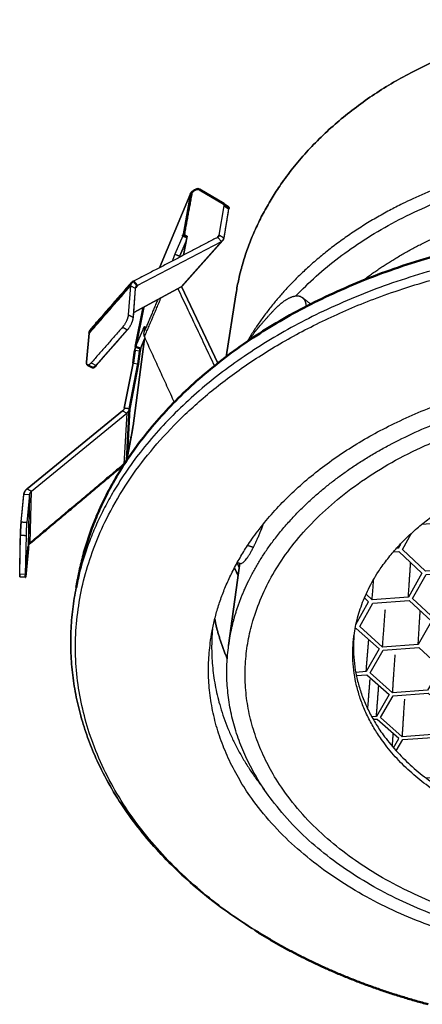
# Model space of a CAD drawing. Header units: millimetres. Extents: x 79 to 259, y 115 to 257.
# Tile 4 of 5: x 196 to 217, y 201 to 252. Entities that reach past the tile are written whole.
import ezdxf

# ---------------------------------------------------------------- set-up
doc = ezdxf.new("R2010")
doc.units = ezdxf.units.MM
doc.layers.add('IGES level 1', color=7, linetype='Continuous', true_color=0xe5eaed)
doc.layers.add('Make2D$Visible$Curvas', color=7, linetype='Continuous')
doc.layers.add('Make2D$Visible$Tangentes', color=7, linetype='Continuous')
doc.layers.add('Make2D$Visible$CurvasDeSiluetaDeEscena', color=7, linetype='Continuous', lineweight=50)

msp = doc.modelspace()

# ---------------------------------------------------------------- linework, layer by layer
at = {"layer": 'IGES level 1'}
for p, q in [((205.062, 240.141), (204.736, 239.373)), ((202.92, 235.105), (202.325, 230.615))]:
    msp.add_line(p, q, dxfattribs=at)
msp.add_lwpolyline([(202.292, 230.405), (201.997, 228.854)], dxfattribs=at)
msp.add_rational_spline([(202.325, 230.615), (202.309, 230.49), (202.292, 230.405)], [152.747397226, 146.159039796, 152.600686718], degree=2, dxfattribs=at)
at = {"layer": 'Make2D$Visible$Curvas', "color": 7, "true_color": 0xffffff}
for p, q in [((204.736, 239.373), (205.062, 240.141)), ((202.325, 230.615), (202.92, 235.105))]:
    msp.add_line(p, q, dxfattribs=at)
at = {"layer": 'Make2D$Visible$Curvas', "color": 7, "lineweight": -3, "true_color": 0xffffff}
for points in [[(206.652, 240.315), (206.765, 240.443), (207.017, 241.954)], [(206.88, 240.124), (204.8, 237.782), (202.36, 236.462), (204.8, 237.782)], [(201.873, 231.526), (202.329, 233.851), (202.592, 233.819)], [(196.793, 222.954), (196.93, 224.395), (196.985, 227.071), (196.847, 225.633)], [(217.225, 225.555), (218.847, 225.68), (220.028, 224.537), (219.293, 223.269), (217.4, 223.127), (216.21, 224.247), (216.672, 225.08)], [(196.809, 224.968), (196.769, 222.958)], [(216.1, 224.519), (215.988, 224.317), (215.908, 224.311)], [(215.743, 224.124), (216.024, 224.146), (217.214, 223.027), (216.512, 221.786), (214.642, 221.647), (214.329, 221.934)], [(213.81, 220.371), (214.461, 221.55), (214.246, 221.745)], [(213.77, 220.169), (213.828, 220.173), (215.001, 219.117), (214.338, 217.945), (213.799, 217.906)], [(213.83, 217.749), (214.374, 217.789), (215.523, 216.769), (214.867, 215.638), (214.625, 215.62)], [(215.744, 214.025), (216.027, 214.502), (214.901, 215.487), (214.708, 215.473)], [(215.888, 213.862), (216.233, 214.441), (218.006, 214.566), (219.101, 213.594), (218.43, 212.516), (217.445, 212.448)]]:
    msp.add_lwpolyline(points, dxfattribs=at)
at = {"layer": 'Make2D$Visible$Curvas', "color": 7, "true_color": 0xffffff}
for points in [[(202.544, 237.845), (206.88, 240.124), (206.689, 240.334)], [(206.945, 240.175), (204.866, 237.834), (206.945, 240.175)], [(204.955, 240.494), (205.107, 240.389), (204.93, 239.417), (205.107, 240.389)], [(202.341, 236.21), (202.453, 237.698), (202.195, 237.832), (202.08, 236.344)], [(202.427, 234.579), (202.848, 236.726), (202.427, 234.579)], [(200.166, 233.863), (200.426, 233.733), (202.042, 235.565)], [(202.415, 234.501), (202.329, 233.851), (201.873, 231.526)]]:
    msp.add_lwpolyline(points, dxfattribs=at)
msp.add_lwpolyline([(200.069, 235.391), (199.931, 233.898)], close=True, dxfattribs=at)
at = {"layer": 'Make2D$Visible$Curvas', "color": 7, "lineweight": -3, "true_color": 0xffffff}
for points in [[(217.433, 222.958), (219.324, 223.1), (220.479, 221.998), (219.753, 220.776), (217.894, 220.638), (216.73, 221.719)], [(214.679, 221.482), (216.546, 221.621), (217.711, 220.542), (217.017, 219.346), (215.18, 219.211), (214.007, 220.269)], [(215.215, 219.052), (217.05, 219.186), (218.191, 218.145), (217.505, 216.99), (215.699, 216.86), (214.551, 217.881)], [(215.733, 216.706), (217.537, 216.836), (218.654, 215.83), (217.975, 214.715), (216.2, 214.589), (215.075, 215.576)]]:
    msp.add_lwpolyline(points, close=True, dxfattribs=at)
at = {"layer": 'Make2D$Visible$Curvas', "color": 7, "true_color": 0xffffff}
for points in [[(204.827, 237.798, 0), (206.7, 233.85, 0)], [(202.936, 235.143, 0), (202.709, 234.609, 0)], [(196.774, 222.82, 0), (196.49, 222.834, 0)]]:
    msp.add_polyline3d(points, close=True, dxfattribs=at)
at = {"layer": 'Make2D$Visible$Curvas', "color": 254, "true_color": 0xe5eaed}
for points in [[(207.122, 234.177, 0), (207.618, 237.37, 0)], [(207.248, 219.293, 0), (207.826, 223.535, 0)]]:
    msp.add_polyline3d(points, close=True, dxfattribs=at)
for points, weights, knots in [([(207.618, 237.37), (208.867, 245.422), (217.952, 249.451), (227.504, 253.688), (237.186, 249.87)], [159.49205621, 136.733475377, 147.815522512, 130.043899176, 147.418712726], [-3.359634, -3.359634, -3.359634, -2.468654, -2.468654, -1.577674, -1.577674, -1.577674]), ([(237.186, 249.87), (227.504, 253.688), (217.952, 249.451), (208.867, 245.422), (207.618, 237.37)], [147.418712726, 130.043899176, 147.815522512, 136.733475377, 159.49205621], [-1.532838, -1.532838, -1.532838, -0.641858, -0.641858, 0.249121, 0.249121, 0.249121]), ([(199.544, 223.03), (201.6, 233.241), (214.565, 238.264), (228.432, 243.637), (242.22, 238.518)], [136.859945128, 115.890352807, 123.376201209, 108.360785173, 123.174047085], [-4.763083, -4.763083, -4.763083, -3.902338, -3.902338, -3.041593, -3.041593, -3.041593]), ([(242.336, 237.798), (228.457, 242.927), (214.499, 237.544), (201.453, 232.512), (199.396, 222.29)], [122.368252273, 107.628470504, 122.570406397, 115.158038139, 136.054150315], [1.686769, 1.686769, 1.686769, 2.547514, 2.547514, 3.40826, 3.40826, 3.40826])]:
    msp.add_rational_spline(points, weights, degree=2, knots=knots, dxfattribs=at)
at = {"layer": 'Make2D$Visible$Curvas', "color": 254, "lineweight": -3, "true_color": 0xe5eaed}
for points, weights, degree, knots in [([(238.036, 243.079), (227.691, 247), (217.478, 242.651), (211.116, 239.943), (208.196, 234.949)], [137.91413255, 121.466968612, 138.310942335, 131.465038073, 139.15711623], 2, [8.283185, 8.283185, 8.283185, 9.174165, 9.174165, 9.774847, 9.774847, 9.774847]), ([(208.594, 204.617), (191.775, 215.254), (203.181, 229.237), (217.298, 246.543), (242.209, 237.365)], [155.449455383, 110.985538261, 129.164133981, 89.6693719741, 122.33505047], 2, [0.416325, 0.416325, 0.416325, 1.778959, 1.778959, 3.141593, 3.141593, 3.141593]), ([(209.651, 236.649), (210.086, 237.103), (210.519, 237.343), (210.911, 237.31), (210.986, 237.281), (211.047, 237.233)], [140.239546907, 139.824697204, 139.205127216, 138.329894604, 138.132352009, 137.935953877], 3, [0.5518581, 0.5518581, 0.5518581, 0.5518581, 1.0518581, 1.0518581, 1.1947808, 1.1947808, 1.1947808, 1.1947808]), ([(206.32, 219.56), (207.445, 227.426), (217.373, 231.446), (227.872, 235.698), (238.547, 231.937)], [138.359817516, 117.816079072, 127.233503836, 111.406565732, 126.812500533], 2, [1.344796, 1.344796, 1.344796, 2.243194, 2.243194, 3.141593, 3.141593, 3.141593]), ([(215.515, 229.62), (226.196, 235.321), (238.056, 231.169), (239.204, 230.767), (240.27, 230.27), (256.394, 222.754), (246.397, 210.995), (237.055, 200.005), (220.128, 204.669)], [111.464715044, 100.592159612, 127.405355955, 124.863968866, 122.835879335, 98.6001926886, 147.66478189, 114.335165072, 155.464474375], 2, [18.169973, 18.169973, 18.169973, 19.179482, 19.179482, 19.300779, 19.300779, 20.750278, 20.750278, 22.321074, 22.321074, 22.321074]), ([(220.455, 205.153), (202.903, 210.012), (209.254, 222.447), (216.999, 237.614), (237.572, 230.454)], [154.84093841, 105.27968237, 135.481931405, 86.3207024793, 128.02889192], 2, [4.141593, 4.141593, 4.141593, 5.712389, 5.712389, 7.283185, 7.283185, 7.283185]), ([(213.676, 219.481), (214.139, 224.823), (220.737, 227.639), (227.606, 230.572), (234.742, 228.144)], [142.017656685, 121.921832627, 133.929046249, 117.117067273, 133.442027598], 2, [7.894298, 7.894298, 7.894298, 8.83058, 8.83058, 9.766861, 9.766861, 9.766861]), ([(208.098, 222.239), (208.208, 222.486), (208.332, 222.731), (209.432, 224.918), (211.452, 226.775)], [133.826230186, 134.492707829, 135.20504844, 125.320486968, 119.071156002], 2, [17.5674937, 17.5674937, 17.5674937, 17.6051936, 17.6051936, 17.9187297, 17.9187297, 17.9187297])]:
    msp.add_rational_spline(points, weights, degree=degree, knots=knots, dxfattribs=at)
for points, weights, degree in [([(210.714, 237.316), (221.457, 248.625), (237.846, 242.441)], [132.098598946, 101.682732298, 137.860257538], 2), ([(211.047, 237.233), (211.163, 237.142), (211.23, 236.981), (211.239, 236.765)], [137.935953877, 137.567703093, 137.203475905, 136.870441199], 3), ([(211.048, 237.234), (211.487, 236.892)], [132.122768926, 132.417339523], 1), ([(208.247, 234.984), (208.883, 235.846), (209.651, 236.649)], [140.346634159, 140.052440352, 140.239546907], 2), ([(211.452, 226.775), (213.205, 228.387), (215.515, 229.62)], [124.989107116, 124.232288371, 125.810843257], 2), ([(207.797, 223.323), (207.744, 223.444), (207.694, 223.566)], [135.31474406, 135.239026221, 135.172315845], 2), ([(207.248, 219.293), (207.452, 220.794), (208.098, 222.239)], [138.648831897, 134.017642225, 130.928915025], 2), ([(206.417, 220.13), (206.025, 215.712), (209.086, 211.877)], [138.431270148, 130.348051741, 133.087451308], 2), ([(213.676, 219.481), (213.705, 219.812)], [139.097608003, 139.455652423], 1), ([(213.705, 219.812), (213.091, 212.724), (222.428, 210.024)], [142.383217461, 120.996502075, 153.448971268], 2), ([(219.806, 204.158), (204.708, 208.297), (206.32, 219.56)], [156.040299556, 118.022236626, 138.359817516], 2), ([(220.128, 204.669), (205.793, 208.618), (207.248, 219.293)], [155.464474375, 118.220339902, 138.648831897], 2), ([(222.422, 209.693), (213.062, 212.393), (213.676, 219.481)], [153.083410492, 120.702094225, 142.017656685], 2), ([(215.676, 214.141), (215.619, 214.19), (215.563, 214.239)], [138.313065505, 138.208015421, 138.107340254], 2), ([(217.537, 200.797), (212.538, 202.122), (208.594, 204.617)], [160.517749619, 155.295856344, 155.449455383], 2)]:
    msp.add_rational_spline(points, weights, degree=degree, dxfattribs=at)
at = {"layer": 'Make2D$Visible$Curvas', "color": 7, "lineweight": -3, "true_color": 0xffffff}
for points, weights, degree in [([(207.017, 241.954), (207.031, 242.036), (207, 242.055)], [141.469248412, 135.599056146, 141.65966336], 2), ([(207, 242.055), (207.232, 241.912)], [139.91952455, 140.046114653], 1), ([(207.25, 241.81), (207.002, 240.299)], [141.597768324, 139.609185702], 1), ([(207.232, 241.912), (207.264, 241.892), (207.25, 241.81)], [141.843870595, 135.695274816, 141.597768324], 2), ([(206.689, 240.334), (202.342, 238.067)], [139.268833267, 131.947130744], 1), ([(206.73, 240.366), (206.713, 240.347), (206.689, 240.334)], [139.353649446, 138.606175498, 139.268833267], 2), ([(206.765, 240.443), (206.758, 240.397), (206.73, 240.366)], [139.48066579, 137.615488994, 139.353649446], 2), ([(207.002, 240.299), (206.765, 240.443)], [139.609185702, 139.48066579], 1), ([(206.945, 240.175), (206.918, 240.144), (206.88, 240.124)], [139.404283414, 138.649868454, 139.270253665], 2), ([(207.002, 240.299), (206.99, 240.225), (206.945, 240.175)], [139.609185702, 137.67800888, 139.404283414], 2), ([(206.945, 240.175), (206.99, 240.225), (207.002, 240.299)], [139.404283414, 137.67800888, 139.609185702], 2), ([(202.342, 238.067), (202.296, 238.043), (202.263, 238.005)], [131.947130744, 131.095772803, 131.800883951], 2), ([(200.069, 235.391), (202.195, 237.832)], [133.674490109, 131.558426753], 1), ([(202.201, 237.876), (200.076, 235.436)], [131.608198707, 133.724262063], 1), ([(202.195, 237.832), (202.197, 237.855), (202.201, 237.876)], [131.558426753, 131.457374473, 131.608198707], 2), ([(202.263, 238.005), (202.217, 237.952), (202.201, 237.876)], [131.800883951, 130.156808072, 131.608198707], 2), ([(204.633, 237.692), (206.519, 233.706)], [145.203892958, 141.911201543], 1), ([(204.8, 237.782), (204.839, 237.803), (204.866, 237.834)], [141.38631702, 140.755481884, 141.520346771], 2), ([(204.866, 237.834), (204.894, 237.865), (204.91, 237.906)], [141.520346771, 140.441117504, 140.767460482], 2), ([(204.91, 237.906), (204.894, 237.865), (204.866, 237.834)], [140.767460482, 140.441117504, 141.520346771], 2), ([(202.838, 235.589), (202.901, 235.739), (202.922, 235.733)], [150.135264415, 135.388806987, 149.7580436], 2), ([(202.918, 235.63), (202.877, 235.419)], [149.458060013, 149.178254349], 1), ([(202.922, 235.733), (202.937, 235.727), (202.918, 235.63)], [149.7580436, 140.997867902, 149.458060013], 2), ([(202.922, 235.733), (202.927, 235.731)], [144.629284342, 144.630868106], 1), ([(200.076, 235.436), (200.072, 235.414), (200.069, 235.391)], [133.724262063, 133.571423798, 133.674490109], 2), ([(202.877, 235.419), (202.857, 235.315), (202.91, 235.198)], [149.178254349, 145.052942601, 148.939557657], 2), ([(202.91, 235.198), (204.447, 231.832)], [148.939557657, 146.11793596], 1), ([(202.687, 234.524), (202.703, 234.611)], [150.139846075, 150.254063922], 1), ([(196.847, 225.633), (196.815, 225.308), (196.809, 224.968)], [139.843856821, 98.6298143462, 139.819791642], 2), ([(208.524, 224.352), (208.784, 224.864), (209.053, 225.574)], [137.089514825, 127.657787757, 125.744260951], 2), ([(207.853, 223.527), (208.07, 223.459), (208.524, 224.352)], [139.411204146, 127.515329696, 137.089514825], 2), ([(215.988, 224.317), (215.995, 224.407)], [138.321229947, 138.421418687], 1), ([(207.698, 223.574), (207.853, 223.527)], [136.666791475, 136.713482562], 1), ([(216.512, 221.786), (216.63, 223.576)], [140.865377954, 142.88497623], 1), ([(196.769, 222.958), (196.766, 222.82), (196.774, 222.82)], [141.836814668, 131.072216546, 142.181792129], 2), ([(196.774, 222.82), (196.781, 222.82), (196.793, 222.954)], [142.181792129, 131.643435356, 142.533220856], 2), ([(214.642, 221.647), (214.728, 222.706)], [141.010830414, 142.19838807], 1), ([(215.18, 219.211), (215.326, 221.155)], [143.554978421, 145.748343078], 1), ([(217.017, 219.346), (217.123, 221.087)], [143.409525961, 145.37112279], 1), ([(214.338, 217.945), (214.471, 219.594)], [144.915362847, 146.770668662], 1), ([(215.699, 216.86), (215.834, 218.806)], [146.099126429, 148.292491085], 1), ([(214.524, 217.548), (214.406, 216.048)], [149.693299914, 147.996867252], 1), ([(214.867, 215.638), (214.988, 217.244)], [147.459510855, 149.265824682], 1), ([(216.2, 214.589), (216.326, 216.535)], [148.643274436, 150.836639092], 1), ([(215.719, 214.771), (215.674, 214.106)], [150.450811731, 149.705853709], 1), ([(217.229, 214.511), (217.229, 214.511), (217.23, 214.511)], [153.075596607, 153.075937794, 153.07627907], 2)]:
    msp.add_rational_spline(points, weights, degree=degree, dxfattribs=at)
at = {"layer": 'Make2D$Visible$Curvas', "color": 7, "true_color": 0xffffff}
for points, weights, degree in [([(204.736, 239.373), (204.721, 239.339), (204.706, 239.3)], [146.487120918, 140.48718577, 136.172887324], 2), ([(204.706, 239.3), (204.721, 239.339), (204.736, 239.373)], [136.172887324, 140.48718577, 146.487120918], 2), ([(202.341, 236.21), (202.453, 237.698)], [130.14922615, 131.705611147], 1), ([(202.453, 237.698), (202.454, 237.713), (202.456, 237.726)], [131.705611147, 131.595357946, 131.736718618], 2), ([(202.456, 237.726), (202.473, 237.808), (202.544, 237.845)], [131.736718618, 127.342696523, 131.948551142], 2), ([(202.08, 236.344), (202.054, 236.008), (201.781, 235.698)], [130.002041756, 91.6805193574, 129.920341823], 2), ([(202.042, 235.565), (202.316, 235.874), (202.341, 236.21)], [130.067526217, 91.7845944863, 130.14922615], 2), ([(202.042, 235.565), (202.316, 235.874), (202.341, 236.21)], [130.067526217, 91.7845944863, 130.14922615], 2), ([(201.781, 235.698), (200.166, 233.863)], [129.920341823, 131.50738934], 1), ([(200.426, 233.733), (202.042, 235.565)], [131.654573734, 130.067526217], 1), ([(202.427, 234.579), (202.422, 234.553), (202.418, 234.527), (202.415, 234.501)], [151.064253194, 151.072980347, 151.081965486, 151.091109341], 3), ([(199.971, 233.753), (199.92, 233.778), (199.931, 233.898)], [131.840083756, 124.363161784, 132.118105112], 2), ([(199.931, 233.898), (199.92, 233.778), (199.971, 233.753)], [132.118105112, 124.363161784, 131.840083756], 2), ([(200.166, 233.863), (200.039, 233.719), (199.971, 233.753)], [131.50738934, 118.888005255, 131.840083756], 2), ([(199.971, 233.753), (200.231, 233.624)], [127.361256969, 127.503441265], 1), ([(200.231, 233.624), (200.299, 233.59), (200.426, 233.733)], [131.98726815, 119.020938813, 131.654573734], 2), ([(201.873, 231.526), (201.858, 231.449), (201.785, 231.389)], [147.890790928, 142.756736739, 147.70052179], 2), ([(202.292, 230.405), (202.309, 230.49), (202.325, 230.615)], [152.600686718, 146.159039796, 152.747397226], 2), ([(201.997, 228.854), (202.292, 230.405)], [150.612104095, 152.600686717], 1), ([(197.031, 224.573), (201.858, 228.633)], [144.374657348, 150.307673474], 1), ([(201.858, 228.633), (201.973, 228.729), (201.997, 228.854)], [150.307673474, 145.328444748, 150.612104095], 2), ([(196.558, 225.648), (196.7, 227.087)], [139.792875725, 141.41232314], 1), ([(196.7, 227.087), (196.702, 227.109), (196.707, 227.131)], [141.41232314, 141.302871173, 141.463075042], 2), ([(196.707, 227.131), (196.702, 227.109), (196.7, 227.087)], [141.463075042, 141.302871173, 141.41232314], 2), ([(196.934, 224.423), (196.953, 224.507), (197.031, 224.573)], [144.18438821, 139.36622205, 144.374657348], 2)]:
    msp.add_rational_spline(points, weights, degree=degree, dxfattribs=at)
at = {"layer": 'Make2D$Visible$Curvas', "color": 254, "true_color": 0xe5eaed}
for points, weights, degree in [([(199.396, 222.29), (199.544, 223.03)], [134.739902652, 135.537913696], 1), ([(199.475, 222.66), (199.507, 222.845), (199.544, 223.03)], [136.330750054, 136.589330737, 136.859945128], 2), ([(199.544, 223.03), (199.507, 222.845), (199.475, 222.66)], [136.859945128, 136.589330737, 136.330750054], 2), ([(207.549, 223.298), (207.641, 223.099), (207.74, 222.903)], [143.481262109, 143.504644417, 143.552812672], 2), ([(207.74, 222.903), (207.641, 223.099), (207.549, 223.298)], [143.552812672, 143.504644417, 143.481262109], 2), ([(199.396, 222.29), (197.278, 211.774), (208.443, 204.712)], [136.054150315, 129.064401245, 155.806250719], 2), ([(208.443, 204.712), (197.278, 211.774), (199.396, 222.29)], [155.806250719, 129.064401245, 136.054150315], 2), ([(206.646, 220.151), (206.603, 220.307), (206.568, 220.484), (206.539, 220.675)], [148.679427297, 148.509203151, 148.363164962, 148.244059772], 3), ([(206.539, 220.675), (206.568, 220.484), (206.603, 220.307), (206.646, 220.151)], [148.244059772, 148.363164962, 148.509203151, 148.679427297], 3), ([(206.646, 220.151), (206.857, 219.371), (207.178, 218.612)], [148.679427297, 147.465412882, 146.638725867], 2), ([(207.178, 218.612), (206.857, 219.371), (206.646, 220.151)], [146.638725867, 147.465412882, 148.679427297], 2)]:
    msp.add_rational_spline(points, weights, degree=degree, dxfattribs=at)
at = {"layer": 'Make2D$Visible$CurvasDeSiluetaDeEscena', "color": 7, "true_color": 0xffffff}
for points in [[(205.744, 242.809), (206.999, 242.056), (207.232, 241.912)], [(202.342, 238.067), (202.544, 237.845), (202.464, 237.754)], [(202.709, 234.609), (202.458, 234.692), (202.858, 236.731)], [(201.997, 228.854), (202.142, 231.494), (202.592, 233.819), (202.678, 234.469)]]:
    msp.add_lwpolyline(points, dxfattribs=at)
for points, weights, degree in [([(204.955, 240.494), (205.354, 242.668)], [145.318645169, 148.321138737], 1), ([(205.354, 242.668), (205.302, 242.609), (205.273, 242.538)], [148.321138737, 147.107471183, 148.442352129], 2), ([(205.354, 242.668), (205.621, 242.883), (205.744, 242.809)], [148.321138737, 141.008624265, 147.273659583], 2), ([(207.232, 241.912), (207.264, 241.892), (207.25, 241.81)], [141.843870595, 135.695274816, 141.597768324], 2), ([(204.882, 240.417), (204.899, 240.446), (204.923, 240.472), (204.955, 240.494)], [145.512189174, 145.444657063, 145.379694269, 145.318645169], 3), ([(205.099, 240.342), (204.882, 240.417)], [145.581566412, 145.512189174], 1), ([(202.263, 238.005), (202.296, 238.043), (202.342, 238.067)], [131.800883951, 131.095772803, 131.947130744], 2), ([(202.263, 238.005), (200.14, 235.566)], [128.967733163, 131.03831028], 1), ([(200.14, 235.566), (202.263, 238.005)], [131.03831028, 128.967733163], 1), ([(200.14, 235.566), (200.093, 235.512), (200.076, 235.436)], [133.916947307, 132.248097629, 133.724262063], 2), ([(200.076, 235.436), (200.093, 235.512), (200.14, 235.566)], [133.724262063, 132.248097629, 133.916947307], 2), ([(200.069, 235.391), (200.072, 235.414), (200.076, 235.436)], [133.674490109, 133.571423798, 133.724262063], 2), ([(202.678, 234.469), (202.68, 234.488), (202.683, 234.506), (202.687, 234.524)], [151.123058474, 151.121025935, 151.119086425, 151.117297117], 3), ([(202.687, 234.524), (202.692, 234.553), (202.7, 234.581), (202.709, 234.609)], [151.117297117, 151.114485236, 151.11204429, 151.110196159], 3), ([(202.415, 234.501), (202.329, 233.851)], [151.091109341, 150.905947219], 1), ([(199.971, 233.753), (200.231, 233.624)], [127.361256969, 127.503441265], 1), ([(200.231, 233.624), (200.299, 233.59), (200.426, 233.733)], [131.98726815, 119.020938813, 131.654573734], 2), ([(197.031, 224.573), (201.858, 228.633)], [144.374657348, 150.307673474], 1), ([(201.858, 228.633), (201.973, 228.729), (201.997, 228.854)], [150.307673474, 145.328444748, 150.612104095], 2), ([(196.93, 224.395), (196.793, 222.954)], [144.15266827, 142.533220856], 1), ([(196.793, 222.954), (196.781, 222.82), (196.774, 222.82)], [142.533220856, 131.643435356, 142.181792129], 2)]:
    msp.add_rational_spline(points, weights, degree=degree, dxfattribs=at)
at = {"layer": 'Make2D$Visible$CurvasDeSiluetaDeEscena', "color": 254, "true_color": 0xe5eaed}
msp.add_rational_spline([(199.544, 223.03), (201.6, 233.241), (214.565, 238.264), (228.432, 243.637), (242.22, 238.518)], [136.859945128, 115.890352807, 123.376201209, 108.360785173, 123.174047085], degree=2, knots=[1.1, 1.1, 1.1, 1.960745, 1.960745, 2.82149, 2.82149, 2.82149], dxfattribs=at)
for points, weights, degree in [([(199.396, 222.29), (199.544, 223.03)], [134.739902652, 135.537913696], 1), ([(217.537, 200.797), (212.538, 202.122), (208.594, 204.617)], [160.517749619, 155.295856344, 155.449455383], 2)]:
    msp.add_rational_spline(points, weights, degree=degree, dxfattribs=at)
at = {"layer": 'Make2D$Visible$Tangentes', "color": 7, "lineweight": -3, "true_color": 0xffffff}
for points in [[(205.273, 242.538), (203.689, 238.77), (205.273, 242.538), (204.882, 240.417), (204.478, 239.462)], [(207.017, 241.954), (207.25, 241.81), (207.002, 240.299)], [(202.458, 234.692), (202.838, 235.589), (202.906, 235.566)], [(202.7, 234.578), (202.678, 234.469), (202.415, 234.501)], [(201.785, 231.389), (196.866, 227.369), (201.785, 231.389), (202.001, 231.274), (201.858, 228.633)], [(197.031, 224.573), (197.088, 227.248), (202.001, 231.274)], [(196.558, 225.648), (196.7, 227.087), (196.985, 227.071)], [(196.769, 222.958), (196.485, 222.972), (196.52, 224.983)]]:
    msp.add_lwpolyline(points, dxfattribs=at)
for points, weights, degree in [([(205.354, 242.668), (205.302, 242.609), (205.273, 242.538)], [148.321138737, 147.107471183, 148.442352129], 2), ([(205.744, 242.809), (205.621, 242.883), (205.354, 242.668)], [147.273659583, 141.008624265, 148.321138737], 2), ([(206.999, 242.056), (205.744, 242.809)], [141.716842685, 147.273659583], 1), ([(204.478, 239.462), (204.413, 239.31), (204.354, 239.117)], [146.404056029, 123.122998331, 125.235508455], 2), ([(204.478, 239.462), (204.736, 239.373)], [146.404056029, 146.487120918], 1), ([(203.605, 237.135), (202.877, 235.419)], [147.510832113, 149.178254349], 1), ([(202.91, 235.198), (203.773, 237.226)], [148.939557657, 146.972838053], 1), ([(202.08, 236.344), (202.341, 236.21)], [130.002041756, 130.14922615], 1), ([(201.781, 235.698), (202.042, 235.565)], [129.920341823, 130.067526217], 1), ([(202.415, 234.501), (202.418, 234.527), (202.422, 234.553), (202.427, 234.579)], [151.091109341, 151.081965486, 151.072980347, 151.064253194], 3), ([(202.427, 234.579), (202.434, 234.617), (202.444, 234.655), (202.458, 234.692)], [151.064253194, 151.051190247, 151.038705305, 151.027131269], 3), ([(201.873, 231.526), (201.858, 231.449), (201.785, 231.389)], [147.890790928, 142.756736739, 147.70052179], 2), ([(202.142, 231.494), (201.873, 231.526)], [147.922740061, 147.890790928], 1), ([(202.001, 231.274), (202.118, 231.37), (202.142, 231.494)], [147.61830944, 142.730718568, 147.922740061], 2), ([(196.866, 227.369), (196.738, 227.265), (196.707, 227.131)], [141.767505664, 136.794514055, 141.463075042], 2), ([(196.707, 227.131), (196.738, 227.265), (196.866, 227.369)], [141.463075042, 136.794514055, 141.767505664], 2), ([(196.866, 227.369), (197.088, 227.248)], [141.767505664, 141.685293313], 1), ([(196.99, 227.099), (196.934, 224.423)], [141.495024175, 144.18438821], 1), ([(196.985, 227.071), (196.986, 227.085), (196.99, 227.099)], [141.463304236, 141.34437581, 141.495024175], 2), ([(197.088, 227.248), (197.009, 227.183), (196.99, 227.099)], [141.685293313, 136.768495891, 141.495024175], 2), ([(196.558, 225.648), (196.526, 225.324), (196.52, 224.983)], [139.792875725, 98.593765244, 139.768810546], 2), ([(196.52, 224.983), (196.526, 225.324), (196.558, 225.648)], [139.768810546, 98.593765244, 139.792875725], 2), ([(196.847, 225.633), (196.558, 225.648)], [139.843856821, 139.792875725], 1), ([(196.485, 222.972), (196.52, 224.983)], [141.785833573, 139.768810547], 1), ([(196.52, 224.983), (196.809, 224.968)], [139.768810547, 139.819791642], 1), ([(196.934, 224.423), (196.931, 224.409), (196.93, 224.395)], [144.18438821, 144.031180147, 144.152668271], 2), ([(196.93, 224.395), (196.931, 224.409), (196.934, 224.423)], [144.152668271, 144.031180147, 144.18438821], 2), ([(196.934, 224.423), (196.953, 224.507), (197.031, 224.573)], [144.18438821, 139.36622205, 144.374657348], 2), ([(208.524, 224.352), (208.227, 224.444)], [137.089514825, 136.999356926], 1), ([(196.485, 222.972), (196.482, 222.835), (196.49, 222.834)], [141.785833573, 131.025151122, 142.130811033], 2), ([(196.49, 222.834), (196.482, 222.835), (196.485, 222.972)], [142.130811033, 131.025151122, 141.785833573], 2)]:
    msp.add_rational_spline(points, weights, degree=degree, dxfattribs=at)
at = {"layer": 'Make2D$Visible$Tangentes', "color": 254, "lineweight": -3, "true_color": 0xe5eaed}
msp.add_rational_spline([(214.15, 238.1), (216.039, 239.537), (218.374, 240.547), (227.565, 244.523), (236.946, 241.028)], [136.009261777, 136.47759791, 139.553998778, 122.443010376, 139.103300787], degree=2, knots=[-1.158847, -1.158847, -1.158847, -0.903092, -0.903092, 0, 0, 0], dxfattribs=at)

doc.saveas('drawing.dxf')
